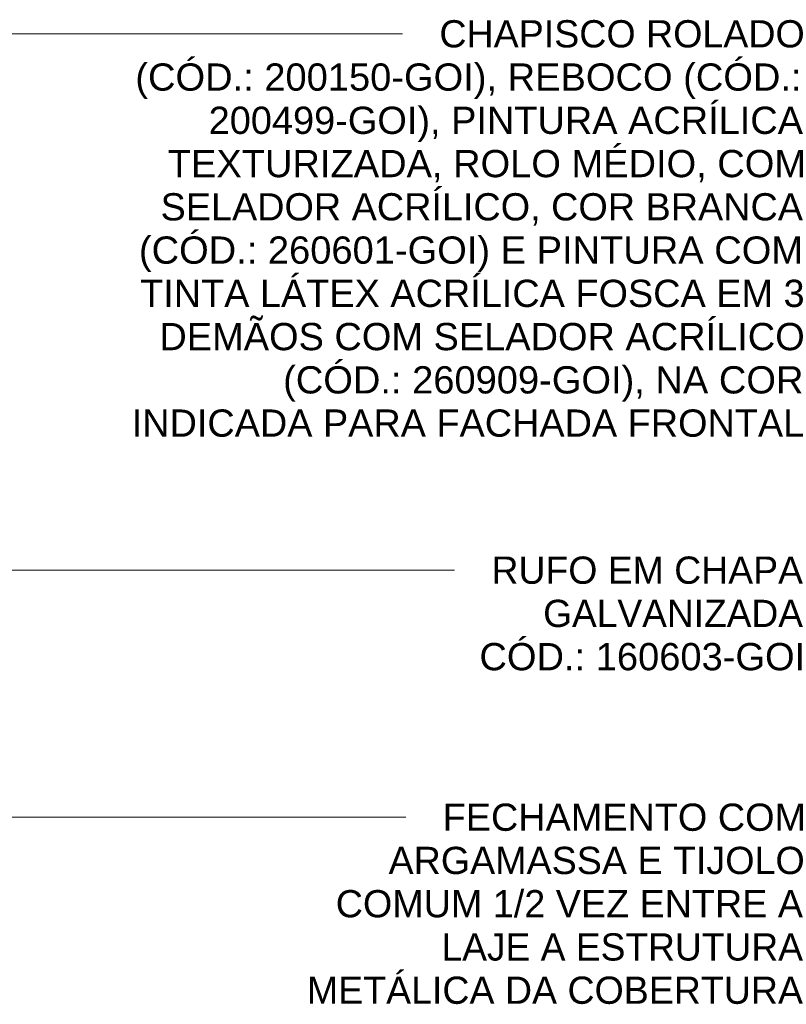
# Model space of a CAD drawing. Header units: metres. Extents: x -28.2 to 13.6, y -1.6 to 5.9.
# Tile 159 of 159: x 11.4 to 13.5, y 2.3 to 5. Entities that reach past the tile are written whole.
import ezdxf

# ---------------------------------------------------------------- set-up
doc = ezdxf.new("R2010")
doc.units = ezdxf.units.M
doc.layers.add('G-ANNO-TEXT', color=7, linetype='Continuous', lineweight=9)
doc.styles.add('Arial_1', font='arial.ttf', dxfattribs={"height": 0.075})

msp = doc.modelspace()

# ---------------------------------------------------------------- linework, layer by layer
at = {"layer": 'G-ANNO-TEXT'}
for p, q in [((9.5539, 4.9462), (11.5582, 4.9462)), ((11.5582, 4.9462), (12.481, 4.9462)), ((10.2003, 3.4699), (12.4424, 3.4699)), ((12.4424, 3.4699), (12.6243, 3.4699)), ((10.7977, 2.7899), (11.9873, 2.7899)), ((11.9873, 2.7899), (12.49, 2.7899))]:
    msp.add_line(p, q, dxfattribs=at)

# ---------------------------------------------------------------- texts
at = {"layer": 'G-ANNO-TEXT', "char_height": 0.075, "attachment_point": 1, "style": 'Arial_1'}
for s, insert, width in [('CHAPISCO ROLADO ', (12.5826, 4.9837), 1.242616), ('(CÓD.: 200150-GOI), REBOCO (CÓD.: ', (11.7458, 4.8647), 2.25675), ('200499-GOI), PINTURA ACRÍLICA ', (11.9476, 4.7456), 2.012236), ('TEXTURIZADA, ROLO MÉDIO, COM ', (11.8351, 4.6265), 2.148522), ('SELADOR ACRÍLICO, COR BRANCA ', (11.8153, 4.5075), 2.172573), ('(CÓD.: 260601-GOI) E PINTURA COM ', (11.7557, 4.3884), 2.244725), ('TINTA LÁTEX ACRÍLICA FOSCA EM 3 ', (11.759, 4.2693), 2.240717), ('DEMÃOS COM SELADOR ACRÍLICO ', (11.812, 4.1503), 2.176582), ('(CÓD.: 260909-GOI), NA COR ', (12.1526, 4.0312), 1.763713), ('INDICADA PARA FACHADA FRONTAL', (11.7359, 3.9122), 2.268776), ('RUFO EM CHAPA ', (12.7259, 3.5074), 1.066244), ('GALVANIZADA', (12.8681, 3.3884), 0.893882), ('CÓD.: 160603-GOI', (12.6928, 3.2693), 1.106329), ('FECHAMENTO COM ', (12.5916, 2.8274), 1.23059), ('ARGAMASSA E TIJOLO ', (12.4428, 2.7084), 1.41097), ('COMUM 1/2 VEZ ENTRE A ', (12.2973, 2.5893), 1.587341), ('LAJE A ESTRUTURA', (12.5883, 2.4703), 1.234599), ('METÁLICA DA COBERTURA', (12.2179, 2.3512), 1.683544)]:
    msp.add_mtext(s, dxfattribs=dict(at, insert=insert, width=width))

doc.saveas('drawing.dxf')
